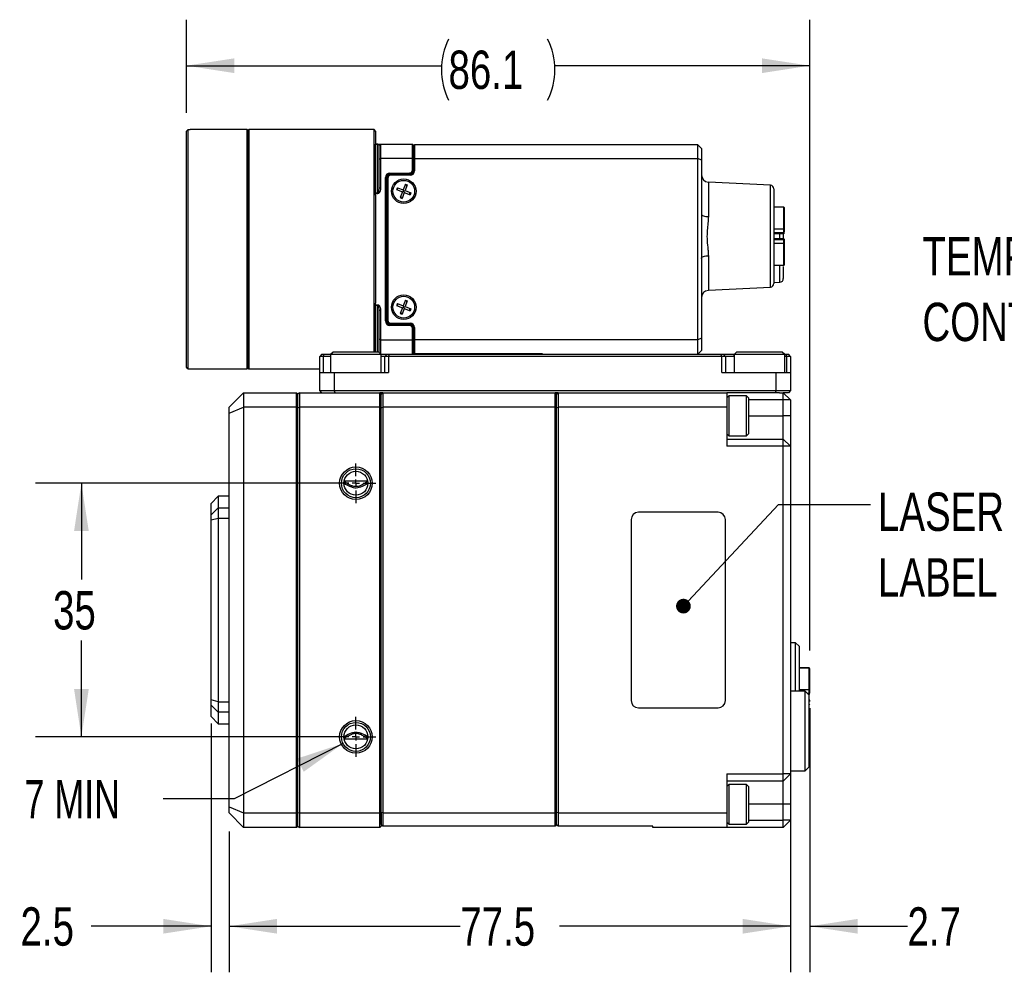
# Model space of a CAD drawing. Header units: millimetres. Extents: x 10 to 549, y 8 to 422.
# Tile 3 of 12: x 192 to 328, y 160 to 291. Entities that reach past the tile are written whole.
import ezdxf

# ---------------------------------------------------------------- set-up
doc = ezdxf.new("R2010")
doc.units = ezdxf.units.MM
doc.layers.add('DIMENSIONS', color=8, linetype='Continuous')
doc.styles.add('SLDTEXTSTYLE0', font='TXT', dxfattribs={"width": 0.75})
doc.styles.add('SLDTEXTSTYLE3', font='TXT', dxfattribs={"width": 0.7})
doc.dimstyles.new('SLDDIMSTYLE0', dxfattribs={"dimtxt": 5.291667, "dimasz": 6.604, "dimexe": 0, "dimexo": 0.0625, "dimgap": 1.322917, "dimtad": 0, "dimtih": 1, "dimtoh": 1, "dimdec": 1, "dimrnd": 1e-09, "dimzin": 12, "dimdsep": 46, "dimtxsty": 'SLDTEXTSTYLE0', "dimsah": 1, "dimcen": 0.09, "dimadec": 0, "dimazin": 3, "dimtfac": 1, "dimtdec": 1, "dimtofl": 0, "dimtmove": 0, "dimatfit": 3, "dimfxl": 1, "dimfrac": 2, "dimtolj": 1, "dimtzin": 12, "dimarcsym": 0})
doc.dimstyles.new('SLDDIMSTYLE1', dxfattribs={"dimtxt": 5.291667, "dimasz": 6.604, "dimexe": 0, "dimexo": 0.0625, "dimgap": 1.322917, "dimtad": 0, "dimtih": 1, "dimtoh": 1, "dimdec": 0, "dimrnd": 1e-09, "dimzin": 12, "dimdsep": 46, "dimtxsty": 'SLDTEXTSTYLE0', "dimsah": 1, "dimcen": 0.09, "dimadec": 0, "dimazin": 3, "dimtfac": 1, "dimtdec": 0, "dimtofl": 0, "dimtmove": 0, "dimatfit": 3, "dimfxl": 1, "dimfrac": 2, "dimtolj": 1, "dimtzin": 12, "dimarcsym": 0})
doc.dimstyles.new('SLDDIMSTYLE2', dxfattribs={"dimtxt": 5.291667, "dimasz": 6.604, "dimexe": 0, "dimexo": 0.0625, "dimgap": 1.322917, "dimtad": 0, "dimtih": 1, "dimtoh": 1, "dimrnd": 1e-09, "dimzin": 12, "dimdsep": 46, "dimtxsty": 'SLDTEXTSTYLE0', "dimsah": 1, "dimcen": 0, "dimadec": 0, "dimazin": 3, "dimtfac": 1, "dimtofl": 0, "dimtmove": 0, "dimatfit": 3, "dimfxl": 1, "dimfrac": 2, "dimtolj": 1, "dimtzin": 12, "dimarcsym": 0})
doc.dimstyles.new('SLDDIMSTYLE3', dxfattribs={"dimtxt": 5.291667, "dimasz": 6.604, "dimexe": 0, "dimexo": 0.0625, "dimgap": 1.322917, "dimtad": 0, "dimtih": 1, "dimtoh": 1, "dimdec": 1, "dimrnd": 1e-09, "dimzin": 12, "dimdsep": 46, "dimtxsty": 'SLDTEXTSTYLE0', "dimsah": 1, "dimcen": 0.09, "dimadec": 0, "dimazin": 3, "dimtfac": 1, "dimtdec": 1, "dimtmove": 0, "dimatfit": 0, "dimfxl": 1, "dimfrac": 2, "dimtolj": 1, "dimtzin": 12, "dimarcsym": 0})
doc.dimstyles.new('SLDDIMSTYLE4', dxfattribs={"dimtxt": 0.18, "dimasz": 2.032, "dimexe": 0, "dimexo": 0.0625, "dimgap": 0, "dimtad": 0, "dimtih": 1, "dimtoh": 1, "dimdec": 0, "dimrnd": 1e-09, "dimzin": 0, "dimdsep": 46, "dimtxsty": 'Standard', "dimblk1": 'DOT', "dimblk2": 'DOT', "dimsah": 1, "dimcen": 0.09, "dimadec": 0, "dimazin": 0, "dimtfac": 2.032, "dimtdec": 0, "dimtofl": 0, "dimtmove": 0, "dimatfit": 3, "dimldrblk": 'DOT', "dimfxl": 1, "dimfrac": 2, "dimtolj": 1, "dimtzin": 0, "dimarcsym": 0})

# ---------------------------------------------------------------- blocks, each defined once
blk = doc.blocks.new('_D')
at = {"layer": 'DIMENSIONS', "ltscale": 2}
for p, q in [((214.85, 278.57), (214.85, 291.42)), ((300.9, 204.38), (300.9, 291.42)), ((214.85, 285.07), (250.04, 285.07)), ((300.9, 285.07), (265.71, 285.07))]:
    blk.add_line(p, q, dxfattribs=at)
for centre, start, end in [((259.44, 284.53), 153.4349, 206.5651), ((256.31, 284.53), 333.4349, 26.5651)]:
    blk.add_arc(centre, 9.4, start, end, dxfattribs=at)
for points in [[(214.85, 285.07), (221.45, 284.05), (221.45, 286.08)], [(300.9, 285.07), (294.3, 286.08), (294.3, 284.05)]]:
    blk.add_solid(points, dxfattribs=at)
at = {"layer": 'DIMENSIONS', "ltscale": 2, "insert": (251.03, 287.15), "char_height": 5.292, "attachment_point": 1, "style": 'SLDTEXTSTYLE0'}
blk.add_mtext('86.1', dxfattribs=at)
blk = doc.blocks.new('_D_1')
at = {"layer": 'DIMENSIONS', "ltscale": 2}
for p, q in [((235.71, 227.44), (194, 227.44)), ((200.35, 227.44), (200.35, 214.14)), ((200.35, 192.44), (200.35, 205.74)), ((235.71, 192.44), (194, 192.44))]:
    blk.add_line(p, q, dxfattribs=at)
for points in [[(200.35, 227.44), (199.34, 220.84), (201.37, 220.84)], [(200.35, 192.44), (201.37, 199.04), (199.34, 199.04)]]:
    blk.add_solid(points, dxfattribs=at)
at = {"layer": 'DIMENSIONS', "ltscale": 2, "insert": (196.44, 212.56), "char_height": 5.292, "attachment_point": 1, "style": 'SLDTEXTSTYLE0'}
blk.add_mtext('35', dxfattribs=at)
blk = doc.blocks.new('SW_SYMBOL_HOLE_DEPTH')
at = {"layer": 'DIMENSIONS', "color": 0, "ltscale": 4}
for p, q in [((0, 1750), (1600, 1750)), ((800, 1750), (800, 150)), ((200, 1110), (800, 150)), ((1400, 1110), (800, 150))]:
    blk.add_line(p, q, dxfattribs=at)
blk = doc.blocks.new('_D_2')
at = {"layer": 'DIMENSIONS', "ltscale": 2}
for p, q in [((236.47, 191.53), (221.46, 183.87)), ((221.46, 183.87), (211.65, 183.87))]:
    blk.add_line(p, q, dxfattribs=at)
blk.add_solid([(236.47, 191.53), (230.12, 189.44), (231.05, 187.63)], dxfattribs=at)
at = {"layer": 'DIMENSIONS', "ltscale": 4, "xscale": 0.0033796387, "yscale": 0.0033796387, "zscale": 0.0033796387}
blk.add_blockref('SW_SYMBOL_HOLE_DEPTH', (184.92, 180.4), dxfattribs=at)
at = {"layer": 'DIMENSIONS', "ltscale": 2, "char_height": 5.292, "attachment_point": 1}
for s, insert, style in [('6X M4-6H', (151.34, 186.49), 'SLDTEXTSTYLE0'), ('7 MIN', (192.48, 186.49), 'SLDTEXTSTYLE3')]:
    blk.add_mtext(s, dxfattribs=dict(at, insert=insert, style=style))
blk = doc.blocks.new('_D_3')
at = {"layer": 'DIMENSIONS', "ltscale": 2}
for p, q in [((218.25, 194.27), (218.25, 159.95)), ((220.75, 179.4), (220.75, 159.95)), ((218.25, 166.3), (201.72, 166.3)), ((220.75, 166.3), (233.45, 166.3))]:
    blk.add_line(p, q, dxfattribs=at)
for points in [[(218.25, 166.3), (211.65, 167.32), (211.65, 165.29)], [(220.75, 166.3), (227.35, 165.29), (227.35, 167.32)]]:
    blk.add_solid(points, dxfattribs=at)
at = {"layer": 'DIMENSIONS', "ltscale": 2, "insert": (191.95, 168.92), "char_height": 5.292, "attachment_point": 1, "style": 'SLDTEXTSTYLE0'}
blk.add_mtext('2.5', dxfattribs=at)
blk = doc.blocks.new('_D_4')
at = {"layer": 'DIMENSIONS', "ltscale": 2}
for p, q in [((298.25, 184.8), (298.25, 159.95)), ((220.75, 179.4), (220.75, 159.95)), ((220.75, 166.3), (252.66, 166.3)), ((298.25, 166.3), (266.34, 166.3))]:
    blk.add_line(p, q, dxfattribs=at)
for points in [[(220.75, 166.3), (227.35, 165.29), (227.35, 167.32)], [(298.25, 166.3), (291.65, 167.32), (291.65, 165.29)]]:
    blk.add_solid(points, dxfattribs=at)
at = {"layer": 'DIMENSIONS', "ltscale": 2, "insert": (252.66, 168.92), "char_height": 5.292, "attachment_point": 1, "style": 'SLDTEXTSTYLE0'}
blk.add_mtext('77.5', dxfattribs=at)
blk = doc.blocks.new('_D_5')
at = {"layer": 'DIMENSIONS', "ltscale": 2}
for p, q in [((300.9, 196.4), (300.9, 159.95)), ((298.25, 180.6), (298.25, 159.95)), ((298.25, 166.3), (285.55, 166.3)), ((300.9, 166.3), (314.39, 166.3))]:
    blk.add_line(p, q, dxfattribs=at)
for points in [[(298.25, 166.3), (291.65, 167.32), (291.65, 165.29)], [(300.9, 166.3), (307.5, 165.29), (307.5, 167.32)]]:
    blk.add_solid(points, dxfattribs=at)
at = {"layer": 'DIMENSIONS', "ltscale": 2, "insert": (314.39, 168.92), "char_height": 5.292, "attachment_point": 1, "style": 'SLDTEXTSTYLE0'}
blk.add_mtext('2.7', dxfattribs=at)
blk = doc.blocks.new('SW_NOTE_0_4')
at = {"layer": 'DIMENSIONS', "color": 0, "ltscale": 2, "attachment_point": 1, "style": 'SLDTEXTSTYLE0'}
for s, insert, char_height in [('LASER SAFETY', (1.03, 1.66), 5.2917), ('LABEL', (1.03, -7.4), 5.292)]:
    blk.add_mtext(s, dxfattribs=dict(at, insert=insert, char_height=char_height))
blk = doc.blocks.new('_Dot')
at = {"color": 0, "linetype": 'ByBlock', "lineweight": -2}
blk.add_line((-0.5, 0), (-1, 0), dxfattribs=at)
at = {"color": 0, "linetype": 'ByBlock', "const_width": 0.5}
blk.add_lwpolyline([(-0.25, 0, 1), (0.25, 0, 1)], format="xyb", close=True, dxfattribs=at)
blk = doc.blocks.new('SW_CENTERMARKSYMBOL_0')
at = {"layer": 'DIMENSIONS', "color": 0, "ltscale": 2}
for p, q in [((0, 1), (0, 2.75)), ((-1, 0), (-2.75, 0)), ((0, 0), (-0.5, 0)), ((0, 0), (0, 0.5)), ((0, 0), (0, -0.5)), ((0, 0), (0.5, 0)), ((1, 0), (2.75, 0)), ((0, -1), (0, -2.75))]:
    blk.add_line(p, q, dxfattribs=at)
blk = doc.blocks.new('SW_CENTERMARKSYMBOL_1')
at = {"layer": 'DIMENSIONS', "color": 0, "ltscale": 2}
for p, q in [((0, 1), (0, 2.75)), ((-1, 0), (-2.75, 0)), ((0, 0), (-0.5, 0)), ((0, 0), (0, 0.5)), ((0, 0), (0, -0.5)), ((0, 0), (0.5, 0)), ((1, 0), (2.75, 0)), ((0, -1), (0, -2.75))]:
    blk.add_line(p, q, dxfattribs=at)
blk = doc.blocks.new('SW_NOTE_0_6')
at = {"layer": 'DIMENSIONS', "color": 0, "ltscale": 2, "char_height": 5.2917, "attachment_point": 1, "style": 'SLDTEXTSTYLE0'}
for s, insert in [('TEMPERATURE', (-56.8, 10.74)), ('CONTROL POINT', (-56.8, 1.69))]:
    blk.add_mtext(s, dxfattribs=dict(at, insert=insert))

msp = doc.modelspace()

# ---------------------------------------------------------------- linework, layer by layer
at = {"color": 7, "linetype": 'Continuous', "lineweight": 25, "ltscale": 2}
for p, q in [((214.849, 276.03), (215.049, 276.23)), ((214.849, 243.452), (214.849, 276.03)), ((215.049, 276.23), (215.049, 243.252)), ((215.349, 276.23), (215.049, 276.23)), ((223.249, 276.241), (215.349, 276.241)), ((215.349, 276.23), (215.349, 276.241)), ((223.349, 276.141), (223.249, 276.241)), ((223.249, 259.741), (223.249, 276.241)), ((223.449, 276.241), (223.349, 276.141)), ((223.349, 276.141), (223.349, 259.741)), ((223.349, 243.341), (223.349, 276.141)), ((240.749, 276.241), (223.449, 276.241)), ((223.449, 276.241), (223.449, 243.241)), ((240.949, 276.041), (240.749, 276.241)), ((240.749, 245.541), (240.749, 276.241)), ((240.949, 276.041), (240.949, 274.241)), ((240.949, 274.241), (241.249, 274.241)), ((240.949, 274.217), (240.949, 274.241)), ((241.249, 274.217), (240.949, 274.217)), ((240.949, 267.501), (240.949, 274.217)), ((241.249, 274.217), (241.249, 274.241)), ((241.249, 267.501), (241.249, 274.217)), ((241.449, 274.041), (241.649, 274.241)), ((241.449, 272.158), (241.449, 274.041)), ((241.649, 274.241), (241.649, 272.241)), ((241.649, 274.241), (246.049, 274.241)), ((246.049, 272.241), (246.049, 274.241)), ((246.049, 274.241), (246.149, 274.141)), ((246.149, 274.141), (246.149, 274.041)), ((246.149, 274.041), (246.149, 272.2)), ((246.149, 274.041), (246.249, 274.041)), ((246.349, 274.141), (246.249, 274.041)), ((246.249, 272.2), (246.249, 274.041)), ((246.349, 274.141), (246.349, 272.241)), ((285.449, 274.141), (246.349, 274.141)), ((285.449, 272.241), (285.449, 274.141)), ((285.449, 274.141), (285.949, 273.641)), ((285.949, 273.641), (285.949, 272.034)), ((241.449, 272.158), (241.649, 272.241)), ((241.449, 268.22), (241.449, 272.158)), ((246.049, 272.241), (241.649, 272.241)), ((241.649, 272.241), (241.649, 268.22)), ((246.049, 270.658), (246.049, 272.241)), ((246.049, 272.241), (246.149, 272.2)), ((246.149, 272.2), (246.149, 270.658)), ((246.149, 272.2), (246.249, 272.2)), ((246.349, 272.241), (246.249, 272.2)), ((246.249, 270.541), (246.249, 272.2)), ((246.349, 272.241), (246.349, 270.541)), ((246.349, 272.241), (285.449, 272.241)), ((285.449, 247.241), (285.449, 272.241)), ((285.949, 272.034), (285.449, 272.241)), ((285.949, 272.034), (285.949, 264.604)), ((246.049, 270.658), (246.149, 270.658)), ((246.249, 270.541), (246.349, 270.541)), ((242.332, 269.641), (242.432, 269.641)), ((242.332, 249.841), (242.332, 269.641)), ((242.432, 269.641), (242.432, 249.841)), ((242.432, 269.641), (242.432, 269.641)), ((242.432, 249.841), (242.432, 269.641)), ((242.549, 249.941), (242.549, 269.541)), ((242.549, 269.541), (242.649, 269.541)), ((242.649, 269.541), (242.649, 249.941)), ((242.949, 270.258), (242.949, 270.158)), ((242.949, 270.258), (245.649, 270.258)), ((245.649, 270.158), (242.949, 270.158)), ((242.949, 270.158), (245.649, 270.158)), ((242.949, 270.158), (242.949, 270.158)), ((243.049, 270.041), (243.049, 269.941)), ((243.049, 270.041), (245.749, 270.041)), ((245.749, 269.941), (243.049, 269.941)), ((245.649, 270.258), (245.649, 270.158)), ((245.649, 270.158), (245.649, 270.158)), ((245.749, 270.041), (245.749, 269.941)), ((241.449, 268.22), (241.649, 268.22)), ((243.969, 268.235), (243.865, 267.969)), ((244.041, 268.047), (243.865, 267.969)), ((243.865, 267.969), (244.665, 267.659)), ((244.046, 268.059), (243.969, 268.235)), ((243.969, 268.235), (244.768, 267.926)), ((245.077, 268.725), (244.768, 267.926)), ((244.846, 267.75), (244.768, 267.926)), ((244.858, 267.745), (245.034, 267.823)), ((245.344, 268.622), (245.034, 267.823)), ((245.034, 267.823), (245.834, 267.513)), ((245.155, 268.549), (245.077, 268.725)), ((245.077, 268.725), (245.344, 268.622)), ((245.168, 268.544), (245.344, 268.622)), ((295.476, 268.566), (286.897, 269.015)), ((295.949, 268.066), (295.949, 261.541)), ((240.949, 267.501), (241.249, 267.501)), ((240.949, 267.406), (240.949, 267.501)), ((241.249, 267.406), (240.949, 267.406)), ((240.949, 267.187), (240.949, 267.406)), ((240.949, 267.187), (240.949, 252.295)), ((241.249, 267.501), (241.249, 267.406)), ((244.665, 267.659), (244.355, 266.86)), ((244.531, 266.938), (244.355, 266.86)), ((244.355, 266.86), (244.621, 266.757)), ((244.544, 266.933), (244.621, 266.757)), ((244.931, 267.556), (244.621, 266.757)), ((244.841, 267.737), (244.665, 267.659)), ((244.853, 267.732), (244.931, 267.556)), ((244.931, 267.556), (245.73, 267.247)), ((245.653, 267.423), (245.73, 267.247)), ((245.657, 267.435), (245.834, 267.513)), ((245.834, 267.513), (245.73, 267.247)), ((297.299, 265.549), (295.949, 265.549)), ((297.299, 265.537), (297.299, 265.549)), ((297.299, 262.565), (297.299, 265.537)), ((285.949, 264.604), (285.949, 258.478)), ((297.299, 262.066), (297.299, 262.565)), ((295.949, 262.066), (297.299, 262.066)), ((295.949, 261.921), (297.299, 261.921)), ((295.949, 261.541), (295.949, 255.015)), ((297.299, 261.161), (295.949, 261.161)), ((297.299, 261.016), (295.949, 261.016)), ((297.249, 261.978), (297.249, 261.161)), ((297.299, 260.517), (297.299, 261.016)), ((223.249, 243.241), (223.249, 259.741)), ((223.349, 259.741), (223.349, 243.341)), ((297.299, 257.545), (297.299, 260.517)), ((285.949, 258.478), (285.949, 247.448)), ((295.949, 257.533), (297.299, 257.533)), ((297.249, 257.369), (297.249, 255.684)), ((286.897, 254.067), (295.476, 254.516)), ((295.949, 255.141), (296.776, 255.184)), ((240.949, 252.075), (240.949, 252.295)), ((240.949, 252.075), (241.249, 252.075)), ((240.949, 251.981), (240.949, 252.075)), ((241.249, 251.981), (240.949, 251.981)), ((240.949, 245.541), (240.949, 251.981)), ((241.249, 252.075), (241.249, 251.981)), ((243.969, 252.235), (243.865, 251.969)), ((244.041, 252.047), (243.865, 251.969)), ((243.865, 251.969), (244.665, 251.659)), ((244.046, 252.059), (243.969, 252.235)), ((243.969, 252.235), (244.768, 251.926)), ((244.665, 251.659), (244.355, 250.86)), ((244.931, 251.556), (244.621, 250.757)), ((244.841, 251.737), (244.665, 251.659)), ((245.077, 252.725), (244.768, 251.926)), ((244.846, 251.75), (244.768, 251.926)), ((244.853, 251.732), (244.931, 251.556)), ((244.858, 251.745), (245.034, 251.823)), ((244.931, 251.556), (245.73, 251.247)), ((245.344, 252.622), (245.034, 251.823)), ((245.034, 251.823), (245.834, 251.513)), ((245.155, 252.549), (245.077, 252.725)), ((245.077, 252.725), (245.344, 252.622)), ((245.168, 252.544), (245.344, 252.622)), ((245.657, 251.435), (245.834, 251.513)), ((245.834, 251.513), (245.73, 251.247)), ((241.649, 251.261), (241.449, 251.261)), ((241.449, 247.324), (241.449, 251.261)), ((241.649, 251.261), (241.649, 247.241)), ((244.531, 250.938), (244.355, 250.86)), ((244.355, 250.86), (244.621, 250.757)), ((244.544, 250.933), (244.621, 250.757)), ((245.653, 251.423), (245.73, 251.247)), ((242.332, 249.841), (242.432, 249.841)), ((242.432, 249.841), (242.432, 249.841)), ((242.549, 249.941), (242.649, 249.941)), ((242.949, 249.223), (242.949, 249.323)), ((242.949, 249.323), (245.649, 249.323)), ((242.949, 249.323), (242.949, 249.323)), ((245.649, 249.323), (242.949, 249.323)), ((245.649, 249.223), (242.949, 249.223)), ((243.049, 249.541), (245.749, 249.541)), ((243.049, 249.441), (243.049, 249.541)), ((243.049, 249.441), (245.749, 249.441)), ((245.649, 249.223), (245.649, 249.323)), ((245.649, 249.323), (245.649, 249.323)), ((245.749, 249.441), (245.749, 249.541)), ((246.049, 248.823), (246.149, 248.823)), ((246.049, 247.241), (246.049, 248.823)), ((246.149, 248.823), (246.149, 247.282)), ((246.249, 247.282), (246.249, 248.941)), ((246.249, 248.941), (246.349, 248.941)), ((246.349, 248.941), (246.349, 247.241)), ((285.949, 247.448), (285.449, 247.241)), ((285.949, 247.448), (285.949, 245.741)), ((241.449, 245.491), (241.449, 247.324)), ((241.649, 247.241), (241.449, 247.324)), ((241.649, 247.241), (241.649, 245.291)), ((241.649, 247.241), (246.049, 247.241)), ((246.149, 247.282), (246.049, 247.241)), ((246.049, 245.241), (246.049, 247.241)), ((246.149, 247.282), (246.149, 245.441)), ((246.149, 247.282), (246.249, 247.282)), ((246.249, 247.282), (246.349, 247.241)), ((246.249, 245.441), (246.249, 247.282)), ((285.449, 247.241), (246.349, 247.241)), ((246.349, 247.241), (246.349, 245.341)), ((285.449, 245.241), (285.449, 247.241)), ((233.549, 245.241), (233.249, 244.941)), ((233.749, 244.941), (233.249, 244.941)), ((233.249, 242.741), (233.249, 244.941)), ((233.549, 245.241), (233.874, 245.241)), ((233.749, 244.941), (233.874, 245.241)), ((234.749, 244.941), (233.749, 244.941)), ((233.749, 244.941), (233.749, 242.741)), ((233.874, 245.241), (234.799, 245.241)), ((235.099, 245.541), (234.749, 245.191)), ((234.749, 245.191), (234.749, 242.741)), ((236.514, 245.191), (234.749, 245.191)), ((236.687, 245.541), (235.099, 245.541)), ((241.749, 245.191), (236.514, 245.191)), ((241.399, 245.541), (236.687, 245.541)), ((241.749, 245.191), (241.399, 245.541)), ((241.699, 245.241), (242.549, 245.241)), ((241.749, 242.741), (241.749, 245.191)), ((242.249, 244.941), (241.749, 244.941)), ((242.249, 244.941), (242.549, 245.241)), ((242.249, 242.741), (242.249, 244.941)), ((242.749, 244.941), (242.249, 244.941)), ((242.549, 245.241), (242.874, 245.241)), ((242.749, 244.941), (242.874, 245.241)), ((242.749, 244.941), (242.749, 242.741)), ((288.749, 244.941), (242.749, 244.941)), ((242.874, 245.241), (288.625, 245.241)), ((246.149, 245.341), (246.049, 245.241)), ((246.149, 245.441), (246.149, 245.341)), ((246.149, 245.441), (246.249, 245.441)), ((246.249, 245.441), (246.349, 245.341)), ((246.349, 245.341), (263.949, 245.341)), ((263.949, 245.341), (263.949, 245.241)), ((285.949, 245.741), (285.449, 245.241)), ((288.749, 244.941), (288.625, 245.241)), ((288.625, 245.241), (288.949, 245.241)), ((288.749, 242.741), (288.749, 244.941)), ((289.249, 244.941), (288.749, 244.941)), ((289.249, 244.941), (288.949, 245.241)), ((288.949, 245.241), (290.449, 245.241)), ((289.249, 244.941), (289.249, 242.741)), ((290.449, 244.941), (289.249, 244.941)), ((290.799, 245.541), (290.449, 245.191)), ((290.449, 244.941), (290.449, 245.241)), ((290.449, 245.241), (290.499, 245.241)), ((290.449, 245.191), (290.449, 242.741)), ((290.735, 245.191), (290.449, 245.191)), ((290.449, 244.941), (290.449, 242.741)), ((297.449, 245.191), (290.735, 245.191)), ((291.057, 245.541), (290.799, 245.541)), ((297.099, 245.541), (291.057, 245.541)), ((297.449, 245.191), (297.099, 245.541)), ((297.399, 245.241), (297.625, 245.241)), ((297.449, 242.741), (297.449, 245.191)), ((297.749, 244.941), (297.449, 244.941)), ((297.749, 244.941), (297.625, 245.241)), ((297.625, 245.241), (297.949, 245.241)), ((297.749, 242.741), (297.749, 244.941)), ((298.249, 244.941), (297.749, 244.941)), ((298.249, 244.941), (297.949, 245.241)), ((298.249, 244.941), (298.249, 242.741)), ((215.049, 243.252), (214.849, 243.452)), ((223.249, 243.241), (223.349, 243.341)), ((223.349, 243.341), (223.449, 243.241)), ((215.049, 243.252), (215.349, 243.252)), ((215.349, 243.241), (215.349, 243.252)), ((215.349, 243.241), (223.249, 243.241)), ((223.449, 243.241), (233.249, 243.241)), ((233.249, 242.741), (235.249, 242.741)), ((233.249, 240.241), (233.249, 242.741)), ((235.249, 242.741), (235.249, 240.241)), ((235.249, 242.741), (242.749, 242.741)), ((288.749, 242.741), (296.249, 242.741)), ((296.249, 240.241), (296.249, 242.741)), ((296.249, 242.741), (298.249, 242.741)), ((298.249, 242.741), (298.249, 240.241)), ((222.749, 239.941), (220.749, 237.941)), ((222.749, 239.941), (222.749, 237.941)), ((222.749, 239.941), (230.049, 239.941)), ((230.049, 237.941), (230.049, 239.941)), ((230.049, 239.941), (230.249, 239.741)), ((230.449, 239.941), (230.249, 239.741)), ((230.249, 237.858), (230.249, 239.741)), ((230.449, 239.941), (230.449, 237.941)), ((230.449, 239.941), (241.549, 239.941)), ((233.249, 240.241), (235.249, 240.241)), ((233.549, 239.941), (233.249, 240.241)), ((235.374, 239.941), (235.249, 240.241)), ((235.249, 240.241), (296.249, 240.241)), ((241.949, 239.941), (241.549, 239.941)), ((241.549, 237.941), (241.549, 239.941)), ((241.549, 239.941), (241.749, 239.741)), ((241.749, 239.741), (241.949, 239.941)), ((241.749, 237.858), (241.749, 239.741)), ((241.949, 239.941), (241.949, 237.941)), ((241.949, 239.941), (265.749, 239.941)), ((266.149, 239.941), (265.749, 239.941)), ((265.749, 237.941), (265.749, 239.941)), ((265.949, 239.741), (265.749, 239.941)), ((265.949, 239.741), (266.149, 239.941)), ((265.949, 237.858), (265.949, 239.741)), ((266.149, 239.941), (266.149, 237.941)), ((266.149, 239.941), (289.449, 239.941)), ((296.125, 239.941), (289.449, 239.941)), ((289.449, 239.941), (289.449, 237.941)), ((289.724, 239.491), (289.449, 239.216)), ((292.174, 239.491), (289.724, 239.491)), ((289.724, 239.491), (289.724, 239.298)), ((289.724, 239.298), (289.724, 233.991)), ((292.449, 239.216), (292.174, 239.491)), ((292.174, 239.298), (292.174, 239.491)), ((292.174, 233.991), (292.174, 239.298)), ((292.449, 239.216), (292.449, 234.266)), ((296.249, 240.241), (296.125, 239.941)), ((296.725, 239.941), (296.125, 239.941)), ((296.249, 240.241), (298.249, 240.241)), ((296.725, 239.941), (297.249, 239.941)), ((297.949, 239.941), (297.249, 239.941)), ((297.249, 238.941), (297.249, 239.941)), ((298.249, 238.941), (297.249, 239.941)), ((298.249, 240.241), (297.949, 239.941)), ((220.749, 237.112), (222.749, 237.941)), ((220.749, 237.112), (220.749, 237.941)), ((222.749, 237.941), (222.749, 181.941)), ((230.049, 237.941), (222.749, 237.941)), ((230.049, 181.941), (230.049, 237.941)), ((230.049, 237.941), (230.249, 237.858)), ((230.249, 237.858), (230.449, 237.941)), ((230.249, 182.024), (230.249, 237.858)), ((230.449, 237.941), (230.449, 181.941)), ((241.549, 237.941), (230.449, 237.941)), ((241.549, 181.941), (241.549, 237.941)), ((241.549, 237.941), (241.749, 237.858)), ((241.749, 237.858), (241.949, 237.941)), ((241.749, 182.024), (241.749, 237.858)), ((241.949, 237.941), (241.949, 181.941)), ((265.749, 237.941), (241.949, 237.941)), ((265.749, 181.941), (265.749, 237.941)), ((265.949, 237.858), (265.749, 237.941)), ((265.949, 237.858), (266.149, 237.941)), ((265.949, 182.024), (265.949, 237.858)), ((266.149, 237.941), (266.149, 181.941)), ((289.449, 237.941), (266.149, 237.941)), ((289.449, 237.941), (289.449, 232.541)), ((297.249, 236.741), (297.249, 238.941)), ((298.249, 238.941), (297.249, 238.941)), ((298.249, 238.941), (298.249, 236.741)), ((220.749, 182.769), (220.749, 237.112)), ((297.249, 233.541), (297.249, 236.741)), ((298.249, 236.741), (297.249, 236.741)), ((298.249, 236.741), (298.249, 232.541)), ((289.449, 234.266), (289.724, 233.991)), ((289.724, 233.991), (292.174, 233.991)), ((292.174, 233.991), (292.449, 234.266)), ((289.449, 233.541), (297.249, 233.541)), ((297.249, 232.541), (289.449, 232.541)), ((297.249, 232.541), (297.249, 233.541)), ((298.249, 232.541), (297.249, 233.541)), ((297.249, 187.341), (297.249, 232.541)), ((298.249, 232.541), (297.249, 232.541)), ((298.249, 232.541), (298.249, 187.341)), ((239.877, 227.712), (236.622, 227.712)), ((219.249, 225.641), (218.249, 224.641)), ((220.749, 225.641), (219.249, 225.641)), ((219.249, 225.641), (219.249, 224.035)), ((218.249, 223.067), (218.249, 224.641)), ((219.249, 224.035), (218.249, 223.067)), ((218.249, 222.348), (218.249, 223.067)), ((219.249, 224.035), (219.249, 222.598)), ((219.249, 224.035), (220.749, 224.035)), ((288.249, 223.441), (277.249, 223.441)), ((219.249, 222.598), (218.249, 222.348)), ((218.249, 197.534), (218.249, 222.348)), ((219.249, 222.598), (219.249, 197.284)), ((220.749, 222.598), (219.249, 222.598)), ((276.249, 222.441), (276.249, 197.441)), ((289.249, 197.441), (289.249, 222.441)), ((298.949, 205.441), (298.249, 205.441)), ((299.449, 204.941), (298.949, 205.441)), ((298.949, 198.741), (298.949, 205.441)), ((299.449, 204.941), (299.449, 198.866)), ((300.799, 201.949), (299.449, 201.949)), ((300.799, 201.937), (300.799, 201.949)), ((300.799, 198.965), (300.799, 201.937)), ((300.249, 198.741), (298.249, 198.741)), ((300.749, 198.241), (300.249, 198.741)), ((300.249, 193.241), (300.249, 198.741)), ((300.524, 198.466), (300.799, 198.466)), ((300.799, 198.466), (300.799, 198.965)), ((219.249, 197.284), (218.249, 197.534)), ((218.249, 196.815), (218.249, 197.534)), ((219.249, 197.284), (220.749, 197.284)), ((219.249, 197.284), (219.249, 195.847)), ((300.669, 198.321), (300.799, 198.321)), ((300.749, 198.241), (300.749, 193.241)), ((300.799, 197.561), (300.749, 197.561)), ((300.799, 197.416), (300.749, 197.416)), ((300.799, 196.917), (300.799, 197.416)), ((219.249, 195.847), (218.249, 196.815)), ((218.249, 195.241), (218.249, 196.815)), ((220.749, 195.847), (219.249, 195.847)), ((219.249, 195.847), (219.249, 194.241)), ((277.249, 196.441), (288.249, 196.441)), ((300.799, 193.945), (300.799, 196.917)), ((218.249, 195.241), (219.249, 194.241)), ((219.249, 194.241), (220.749, 194.241)), ((300.249, 187.741), (300.249, 193.241)), ((300.749, 193.933), (300.799, 193.933)), ((300.749, 193.241), (300.749, 188.241)), ((236.622, 192.169), (239.877, 192.169)), ((298.249, 187.741), (300.249, 187.741)), ((300.249, 187.741), (300.749, 188.241)), ((289.449, 187.341), (297.249, 187.341)), ((289.449, 187.341), (289.449, 181.941)), ((297.249, 186.341), (289.449, 186.341)), ((297.249, 186.341), (297.249, 187.341)), ((298.249, 187.341), (297.249, 186.341)), ((298.249, 187.341), (297.249, 187.341)), ((297.249, 183.141), (297.249, 186.341)), ((298.249, 187.341), (298.249, 183.141)), ((289.724, 185.891), (289.449, 185.616)), ((292.174, 185.891), (289.724, 185.891)), ((289.724, 185.891), (289.724, 180.391)), ((292.449, 185.616), (292.174, 185.891)), ((292.174, 180.391), (292.174, 185.891)), ((292.449, 185.616), (292.449, 180.666)), ((220.749, 181.941), (220.749, 182.769)), ((220.749, 182.769), (222.749, 181.941)), ((298.249, 183.141), (297.249, 183.141)), ((297.249, 180.941), (297.249, 183.141)), ((298.249, 183.141), (298.249, 180.941)), ((220.749, 181.941), (222.749, 179.941)), ((222.749, 181.941), (222.749, 179.941)), ((222.749, 181.941), (230.049, 181.941)), ((230.049, 181.941), (230.249, 182.024)), ((230.049, 179.941), (230.049, 181.941)), ((230.249, 182.024), (230.449, 181.941)), ((230.249, 180.141), (230.249, 182.024)), ((230.449, 181.941), (241.549, 181.941)), ((230.449, 181.941), (230.449, 179.941)), ((241.749, 182.024), (241.549, 181.941)), ((241.549, 179.941), (241.549, 181.941)), ((241.949, 181.941), (241.749, 182.024)), ((241.749, 180.341), (241.749, 182.024)), ((241.749, 182.024), (241.749, 180.141)), ((241.949, 181.941), (265.749, 181.941)), ((241.949, 181.941), (241.949, 180.141)), ((265.949, 182.024), (265.749, 181.941)), ((265.749, 180.141), (265.749, 181.941)), ((266.149, 181.941), (265.949, 182.024)), ((265.949, 180.341), (265.949, 182.024)), ((266.149, 181.941), (266.149, 180.141)), ((266.149, 181.941), (289.449, 181.941)), ((289.449, 181.941), (289.449, 179.941)), ((297.249, 179.941), (297.249, 180.941)), ((298.249, 180.941), (297.249, 179.941)), ((298.249, 180.941), (297.249, 180.941)), ((230.049, 179.941), (222.749, 179.941)), ((230.249, 180.141), (230.049, 179.941)), ((230.249, 180.141), (230.449, 179.941)), ((241.549, 179.941), (230.449, 179.941)), ((241.749, 180.141), (241.549, 179.941)), ((241.949, 180.141), (241.749, 180.341)), ((265.749, 180.141), (241.949, 180.141)), ((265.949, 180.341), (265.749, 180.141)), ((266.149, 180.141), (265.949, 180.341)), ((279.249, 180.141), (266.149, 180.141)), ((279.249, 179.941), (279.249, 180.141)), ((289.449, 179.941), (279.249, 179.941)), ((289.449, 180.666), (289.724, 180.391)), ((297.249, 179.941), (289.449, 179.941)), ((289.724, 180.391), (292.174, 180.391)), ((292.174, 180.391), (292.449, 180.666))]:
    msp.add_line(p, q, dxfattribs=at)
at = {"color": 8, "linetype": 'Continuous', "lineweight": 25, "ltscale": 2}
for p, q in [((286.897, 269.015), (286.897, 264.243)), ((295.476, 254.516), (295.476, 268.566)), ((297.299, 265.537), (295.949, 265.537)), ((295.949, 262.565), (297.299, 262.565)), ((296.776, 261.161), (296.776, 261.921)), ((297.299, 262.066), (297.299, 261.921)), ((297.299, 261.016), (297.299, 261.161)), ((297.299, 260.517), (295.949, 260.517)), ((286.897, 258.839), (286.897, 254.067)), ((295.949, 257.545), (297.299, 257.545)), ((296.776, 255.184), (296.776, 257.533)), ((297.299, 257.533), (297.299, 257.545)), ((241.249, 245.541), (241.249, 251.981)), ((297.249, 238.941), (292.449, 238.941)), ((292.449, 236.741), (297.249, 236.741)), ((300.799, 201.937), (299.449, 201.937)), ((299.449, 198.965), (300.799, 198.965)), ((300.799, 198.466), (300.799, 198.321)), ((300.799, 197.416), (300.799, 197.561)), ((300.799, 196.917), (300.749, 196.917)), ((300.749, 193.945), (300.799, 193.945)), ((300.799, 193.933), (300.799, 193.945)), ((297.249, 183.141), (292.449, 183.141)), ((292.449, 180.941), (297.249, 180.941))]:
    msp.add_line(p, q, dxfattribs=at)
at = {"color": 7, "linetype": 'Continuous', "lineweight": 25, "ltscale": 2, "flags": 128}
for points in [[(285.949, 264.604), (285.967, 264.536), (286.021, 264.47), (286.107, 264.409), (286.224, 264.355), (286.367, 264.31), (286.531, 264.276), (286.71, 264.253), (286.897, 264.243)], [(285.949, 258.478), (285.967, 258.546), (286.021, 258.612), (286.107, 258.673), (286.224, 258.727), (286.367, 258.772), (286.531, 258.806), (286.71, 258.829), (286.897, 258.839)]]:
    msp.add_lwpolyline(points, dxfattribs=at)
at = {"color": 7, "linetype": 'Continuous', "lineweight": 25, "ltscale": 4}
for centre, radius in [((244.849, 267.741), 1.7), ((244.849, 267.741), 1.5), ((244.849, 251.741), 1.7), ((244.849, 251.741), 1.5), ((238.249, 227.441), 2.25), ((238.249, 227.441), 2), ((238.249, 227.441), 1.65), ((238.249, 192.441), 2.25), ((238.249, 192.441), 2), ((238.249, 192.441), 1.65)]:
    msp.add_circle(centre, radius, dxfattribs=at)
for centre, radius, start, end in [((245.749, 270.541), 0.6, 270, 0), ((245.749, 270.541), 0.5, 270, 0), ((242.949, 269.641), 0.617, 90, 180), ((242.949, 269.641), 0.517, 90, 180), ((242.949, 269.641), 0.517, 90, 180), ((243.049, 269.541), 0.5, 90, 180), ((243.049, 269.541), 0.4, 90, 180), ((286.949, 270.014), 1, 180, 267), ((295.449, 268.066), 0.5, 0, 87), ((297.299, 265.449), 0.1, 0, 90), ((297.301, 265.438), 0.0985, 0.92603, 90.89702), ((297.323, 262.446), 0.122, 50.98417, 101.12437), ((297.299, 262.166), 0.1, 270, 0), ((297.299, 262.021), 0.1, 270, 0), ((297.299, 261.061), 0.1, 0, 90), ((297.299, 260.916), 0.1, 360, 90), ((297.323, 260.636), 0.122, 258.87563, 309.01583), ((297.301, 257.644), 0.0985, 269.10298, 359.07397), ((297.299, 257.633), 0.1, 270, 0), ((296.749, 255.684), 0.5, 273, 0), ((295.449, 255.015), 0.5, 273, 0), ((286.949, 253.068), 1, 93, 180), ((242.949, 249.841), 0.617, 180, 270), ((242.949, 249.841), 0.517, 180, 270), ((242.949, 249.841), 0.517, 180, 270), ((243.049, 249.941), 0.5, 180, 270), ((243.049, 249.941), 0.4, 180, 270), ((245.749, 248.941), 0.6, 0, 90), ((245.749, 248.941), 0.5, 0, 90), ((277.249, 222.441), 1, 90, 180), ((288.249, 222.441), 1, 0, 90), ((300.799, 201.849), 0.1, 0, 90), ((300.801, 201.838), 0.0985, 0.92603, 90.89702), ((300.823, 198.846), 0.122, 50.98417, 101.12437), ((300.799, 198.566), 0.1, 270, 0), ((277.249, 197.441), 1, 180, 270), ((288.249, 197.441), 1, 270, 0), ((300.799, 198.421), 0.1, 270, 0), ((300.799, 197.461), 0.1, 360, 90), ((300.799, 197.316), 0.1, 360, 90), ((300.823, 197.036), 0.122, 258.87563, 309.01583), ((300.801, 194.044), 0.0985, 269.10298, 359.07397), ((300.799, 194.033), 0.1, 270, 0)]:
    msp.add_arc(centre, radius, start, end, dxfattribs=at)
for centre, major_axis, start_param, end_param in [((245.649, 270.658), (0, 0.5), 3.1415927, 4.712389), ((245.649, 248.823), (0, -0.5), 1.5707963, 3.1415927)]:
    msp.add_ellipse(centre, major_axis=major_axis, ratio=0.9998477, start_param=start_param, end_param=end_param, dxfattribs=at)
at = {"color": 7, "linetype": 'Continuous', "lineweight": 25, "ltscale": 2}
for points, knots in [([(241.249, 274.241), (241.275, 274.241), (241.326, 274.241), (241.409, 274.241), (241.511, 274.241), (241.622, 274.241), (241.639, 274.241), (241.649, 274.241)], [0, 0, 0, 0, 0.0788771, 0.1570976, 0.2960972, 0.5600478, 1, 1, 1, 1]), ([(241.449, 274.041), (241.448, 274.057), (241.445, 274.09), (241.42, 274.136), (241.387, 274.171), (241.349, 274.194), (241.321, 274.206), (241.292, 274.213), (241.27, 274.217), (241.255, 274.217), (241.249, 274.217)], [0, 0, 0, 0, 0.25050757, 0.50281976, 0.73147739, 0.81633203, 0.9067777, 0.94290763, 0.97942266, 1, 1, 1, 1]), ([(245.649, 270.258), (245.672, 270.259), (245.717, 270.262), (245.782, 270.279), (245.844, 270.307), (245.9, 270.344), (245.949, 270.391), (245.99, 270.445), (246.021, 270.505), (246.039, 270.562), (246.048, 270.614), (246.049, 270.644), (246.049, 270.658)], [0, 0, 0, 0, 0.10579778, 0.2146639, 0.3204799, 0.4293648, 0.53517069, 0.64404206, 0.74987637, 0.85877748, 0.92895416, 1, 1, 1, 1]), ([(246.149, 270.658), (246.148, 270.635), (246.146, 270.587), (246.13, 270.513), (246.101, 270.438), (246.058, 270.365), (246.002, 270.301), (245.938, 270.247), (245.864, 270.204), (245.79, 270.177), (245.718, 270.161), (245.672, 270.159), (245.649, 270.158)], [0, 0, 0, 0, 0.090395, 0.1826752, 0.2885289, 0.3974527, 0.5033013, 0.61222, 0.7180586, 0.826967, 0.9126824, 1, 1, 1, 1]), ([(241.249, 267.501), (241.256, 267.502), (241.272, 267.504), (241.299, 267.522), (241.33, 267.56), (241.358, 267.619), (241.389, 267.707), (241.415, 267.818), (241.443, 267.995), (241.447, 268.13), (241.449, 268.22)], [0, 0, 0, 0, 0.0262605, 0.0587613, 0.1178988, 0.2120972, 0.3086487, 0.4789166, 0.650603, 1, 1, 1, 1]), ([(241.649, 268.22), (241.645, 268.136), (241.636, 267.937), (241.566, 267.701), (241.464, 267.53), (241.388, 267.452), (241.311, 267.412), (241.268, 267.408), (241.249, 267.406)], [0, 0, 0, 0, 0.2582769, 0.6137351, 0.7400176, 0.8671457, 0.9427661, 1, 1, 1, 1]), ([(297.399, 262.54), (297.399, 262.875), (297.399, 263.556), (297.399, 264.418), (297.399, 265.096), (297.399, 265.326), (297.399, 265.44)], [0, 0, 0, 0, 0.2454833, 0.5, 0.7545167, 1, 1, 1, 1]), ([(286.897, 264.243), (286.883, 263.939), (286.853, 263.326), (286.724, 262.31), (286.69, 261.187), (286.793, 260.202), (286.879, 259.418), (286.891, 259.032), (286.897, 258.839)], [0, 0, 0, 0, 0.1738618, 0.3510804, 0.5604554, 0.7780955, 0.8885976, 1, 1, 1, 1]), ([(297.399, 262.166), (297.399, 262.167), (297.399, 262.17), (297.399, 262.194), (297.399, 262.231), (297.399, 262.28), (297.399, 262.339), (297.399, 262.404), (297.399, 262.473), (297.399, 262.518), (297.399, 262.54)], [0, 0, 0, 0, 0.1242314, 0.2499609, 0.3735177, 0.4999622, 0.6235154, 0.7499595, 0.874247, 1, 1, 1, 1]), ([(297.399, 260.916), (297.399, 260.958), (297.399, 261.043), (297.399, 261.055), (297.399, 261.061)], [0, 0, 0, 0, 0.4997515, 1, 1, 1, 1]), ([(297.399, 260.541), (297.399, 260.564), (297.399, 260.609), (297.399, 260.677), (297.399, 260.743), (297.399, 260.801), (297.399, 260.851), (297.399, 260.887), (297.399, 260.912), (297.399, 260.915), (297.399, 260.916)], [0, 0, 0, 0, 0.1242314, 0.2499609, 0.3735177, 0.4999622, 0.6235154, 0.7499595, 0.874247, 1, 1, 1, 1]), ([(297.399, 257.642), (297.399, 257.755), (297.399, 257.986), (297.399, 258.664), (297.399, 259.525), (297.399, 260.207), (297.399, 260.541)], [0, 0, 0, 0, 0.2454833, 0.5, 0.7545167, 1, 1, 1, 1]), ([(241.249, 252.075), (241.275, 252.072), (241.326, 252.066), (241.409, 252.012), (241.511, 251.892), (241.622, 251.635), (241.639, 251.405), (241.649, 251.261)], [0, 0, 0, 0, 0.07887712, 0.15709758, 0.2960972, 0.56004776, 1, 1, 1, 1]), ([(241.449, 251.261), (241.444, 251.391), (241.436, 251.581), (241.387, 251.788), (241.349, 251.885), (241.321, 251.934), (241.292, 251.965), (241.27, 251.979), (241.255, 251.98), (241.249, 251.981)], [0, 0, 0, 0, 0.5025882, 0.7313523, 0.8162465, 0.9067343, 0.942881, 0.9794131, 1, 1, 1, 1]), ([(245.649, 249.323), (245.661, 249.323), (245.697, 249.322), (245.744, 249.315), (245.793, 249.303), (245.844, 249.286), (245.895, 249.261), (245.942, 249.23), (245.975, 249.204), (246.005, 249.175), (246.034, 249.144), (246.06, 249.11), (246.082, 249.075), (246.102, 249.038), (246.118, 248.999), (246.131, 248.961), (246.142, 248.914), (246.148, 248.869), (246.149, 248.835), (246.149, 248.823)], [0, 0, 0, 0, 0.0450855, 0.136363, 0.1826282, 0.2353721, 0.3426519, 0.3973161, 0.4500625, 0.5031752, 0.5574428, 0.6121093, 0.6648603, 0.7179775, 0.7722496, 0.8269208, 0.8697044, 0.9562134, 1, 1, 1, 1]), ([(246.049, 248.823), (246.048, 248.846), (246.046, 248.891), (246.029, 248.956), (246.001, 249.018), (245.964, 249.074), (245.917, 249.123), (245.863, 249.164), (245.803, 249.195), (245.745, 249.213), (245.694, 249.222), (245.664, 249.223), (245.649, 249.223)], [0, 0, 0, 0, 0.1058452, 0.2147601, 0.3206211, 0.4295533, 0.5353848, 0.6442842, 0.7501132, 0.8590104, 0.9290724, 1, 1, 1, 1]), ([(239.928, 227.712), (239.667, 227.544), (239.288, 227.3), (238.755, 227.054), (238.384, 226.964), (238.004, 226.978), (237.352, 227.195), (236.909, 227.489), (236.571, 227.712)], [0, 0, 0, 0, 0.2627753, 0.380989, 0.4720793, 0.5499036, 0.6577627, 1, 1, 1, 1]), ([(236.599, 227.441), (236.85, 227.295), (237.243, 227.067), (237.826, 226.855), (238.294, 226.803), (238.889, 226.901), (239.409, 227.155), (239.778, 227.37), (239.899, 227.441)], [0, 0, 0, 0, 0.2555113, 0.4012599, 0.5114322, 0.6217336, 0.8753138, 1, 1, 1, 1]), ([(300.899, 198.94), (300.899, 199.275), (300.899, 199.956), (300.899, 200.818), (300.899, 201.496), (300.899, 201.726), (300.899, 201.84)], [0, 0, 0, 0, 0.2454833, 0.5, 0.7545167, 1, 1, 1, 1]), ([(300.899, 198.566), (300.899, 198.567), (300.899, 198.57), (300.899, 198.594), (300.899, 198.631), (300.899, 198.68), (300.899, 198.739), (300.899, 198.804), (300.899, 198.873), (300.899, 198.918), (300.899, 198.94)], [0, 0, 0, 0, 0.1242314, 0.2499609, 0.3735177, 0.4999622, 0.6235154, 0.7499595, 0.874247, 1, 1, 1, 1]), ([(300.899, 197.316), (300.899, 197.358), (300.899, 197.443), (300.899, 197.455), (300.899, 197.461)], [0, 0, 0, 0, 0.4997515, 1, 1, 1, 1]), ([(239.899, 192.441), (239.649, 192.587), (239.256, 192.815), (238.673, 193.027), (238.205, 193.079), (237.61, 192.981), (237.089, 192.727), (236.721, 192.512), (236.599, 192.441)], [0, 0, 0, 0, 0.2555113, 0.4012599, 0.5114322, 0.6217336, 0.8753138, 1, 1, 1, 1]), ([(239.928, 192.169), (239.667, 192.338), (239.288, 192.582), (238.755, 192.827), (238.384, 192.918), (238.004, 192.904), (237.352, 192.687), (236.909, 192.393), (236.571, 192.169)], [0, 0, 0, 0, 0.2627753, 0.380989, 0.4720793, 0.5499036, 0.6577627, 1, 1, 1, 1])]:
    msp.add_open_spline(points, degree=3, knots=knots, dxfattribs=at)

# ---------------------------------------------------------------- block references
at = {"layer": 'DIMENSIONS', "ltscale": 2}
for name, p in [('SW_NOTE_0_6', (373.257, 250.666)), ('SW_CENTERMARKSYMBOL_0', (238.249, 227.441)), ('SW_NOTE_0_4', (309.288, 224.499)), ('SW_CENTERMARKSYMBOL_1', (238.249, 192.441))]:
    msp.add_blockref(name, p, dxfattribs=at)

# ---------------------------------------------------------------- dimensions: what is measured, and where the dimension line sits
dim = msp.add_linear_dim(base=(300.899427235, 285.065759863), p1=(214.849427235, 276.02987663), p2=(300.899427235, 201.839850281), text='(<>)', dimstyle='SLDDIMSTYLE0', dxfattribs=at)
dim.commit()
dim.dimension.update_dxf_attribs({"geometry": '_D', "text_midpoint": (257.874427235, 285.065759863), "dimtype": 160})
dim = msp.add_linear_dim(base=(200.355, 192.441), p1=(238.249, 227.441), p2=(238.249, 192.441), angle=90, dimstyle='SLDDIMSTYLE1', dxfattribs=at)
dim.commit()
dim.dimension.update_dxf_attribs({"geometry": '_D_1', "text_midpoint": (200.355, 209.941), "dimtype": 160})
for base, p1, p2, dimstyle, picture, middle in [((300.899427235, 166.301721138), (298.249427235, 183.140923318), (300.899427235, 198.940419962), 'SLDDIMSTYLE3', '_D_5', (319.274183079, 166.301721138)), ((220.749, 166.302), (218.249, 196.815), (220.749, 181.941), 'SLDDIMSTYLE3', '_D_3', (196.835, 166.302)), ((220.749, 166.302), (298.249, 187.341), (220.749, 181.941), 'SLDDIMSTYLE0', '_D_4', (259.499, 166.302))]:
    dim = msp.add_linear_dim(base=base, p1=p1, p2=p2, dimstyle=dimstyle, dxfattribs=at)
    dim.commit()
    dim.dimension.update_dxf_attribs({"geometry": picture, "text_midpoint": middle, "dimtype": 160})
dim = msp.add_diameter_dim_2p(p1=(240.031, 193.35), p2=(236.468, 191.532), text='6X M4-6H {\\fGDT;x}7 MIN', dimstyle='SLDDIMSTYLE2', override={"dimpost": '<>'}, dxfattribs=at)
dim.commit()
dim.dimension.update_dxf_attribs({"geometry": '_D_2', "text_midpoint": (181.496, 183.871), "dimtype": 163})

# ---------------------------------------------------------------- leaders
msp.add_leader([(283.459, 210.483), (296.588, 224.499), (309.288, 224.499)], dimstyle='SLDDIMSTYLE4', dxfattribs=at)

doc.saveas('drawing.dxf')
